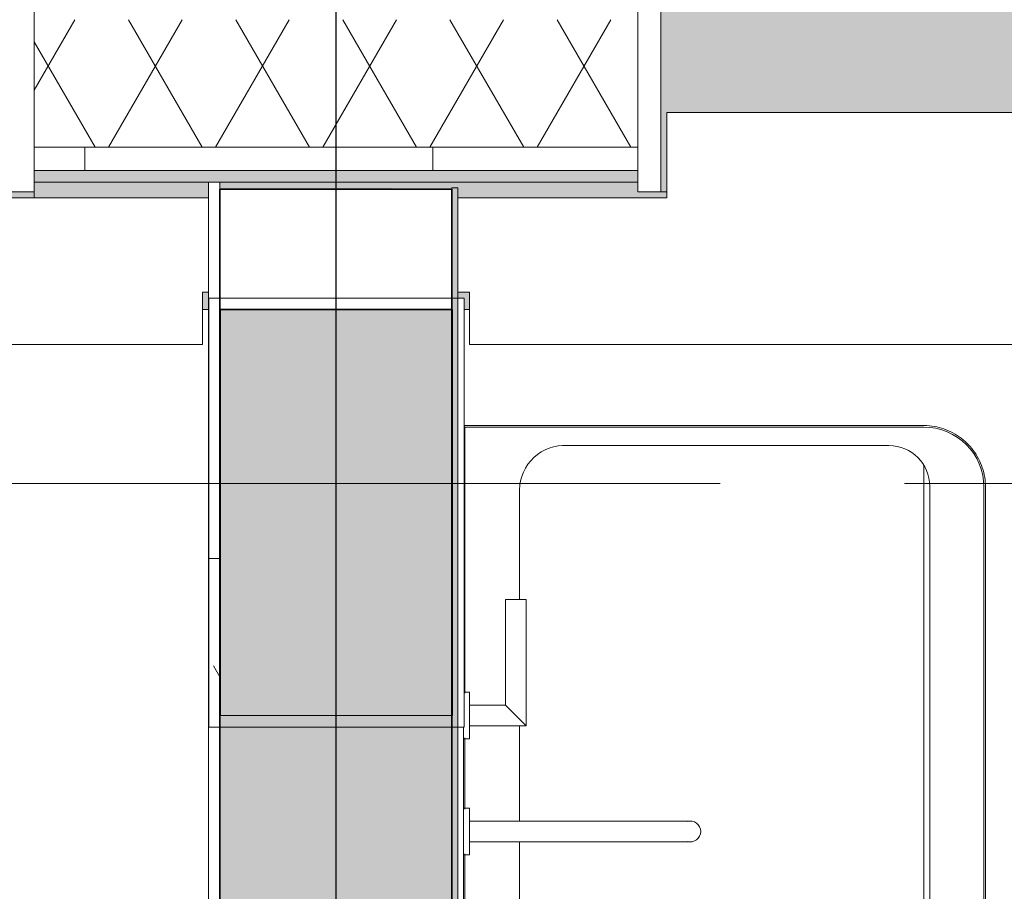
# Model space of a CAD drawing. Extents: x 2820 to 91013, y 1478 to 38178.
# Tile 106 of 182: x 31744 to 32593, y 35477 to 36228. Entities that reach past the tile are written whole.
import ezdxf

# ---------------------------------------------------------------- set-up
doc = ezdxf.new("R2010")
doc.units = 0
doc.header["$LTSCALE"] = 50
doc.header["$PDSIZE"] = -5
doc.linetypes.add('Onderlegger 2e verdieping$0$stramien', pattern=[22.225, 12.7, -3.175, 3.175, -3.175])
doc.layers.get('0').update_dxf_attribs({"linetype": 'CONTINUOUS'})
doc.layers.get('DEFPOINTS').update_dxf_attribs({"linetype": 'CONTINUOUS'})
doc.layers.add('AS-M38--_F123--_Wandlengte', color=1, linetype='CONTINUOUS')
for name, color, linetype, lineweight in [('Onderlegger 2e verdieping$0$A-GENM', 8, 'CONTINUOUS', 18), ('Onderlegger 2e verdieping$0$A-GLAZ', 8, 'CONTINUOUS', 25), ('Onderlegger 2e verdieping$0$A-WALL', 8, 'CONTINUOUS', 25), ('Onderlegger 2e verdieping$0$A-WALL-PATT', 8, 'CONTINUOUS', 50), ('Onderlegger 2e verdieping$0$I-WALL', 8, 'CONTINUOUS', 25), ('Onderlegger 2e verdieping$0$P-SANR-FIXT', 8, 'CONTINUOUS', 18), ('Onderlegger 2e verdieping$0$S-COLS', 8, 'CONTINUOUS', 18), ('Onderlegger 2e verdieping$0$S-GRID', 8, 'CONTINUOUS', 18)]:
    doc.layers.add(name, color=color, linetype=linetype, lineweight=lineweight)
doc.styles.get("Standard").update_dxf_attribs({"font": 'isocp.shx'})
doc.dimstyles.new('CWall_F2_Wandlengte', dxfattribs={"dimscale": 50, "dimtxt": 2.5, "dimasz": 2, "dimexe": 1, "dimexo": 1, "dimgap": 0.5, "dimtad": 1, "dimdec": 0, "dimdsep": 46, "dimtxsty": 'Standard', "dimcen": 2.5, "dimclrt": 2, "dimadec": 0, "dimazin": 0, "dimtfac": 1, "dimtdec": 0, "dimtix": 1, "dimtmove": 2, "dimatfit": 0, "dimfxl": 0, "dimtolj": 1, "dimtzin": 0, "dimarcsym": 0})
pattern_1 = [(0, (0, 0), (406.4, 101.6), [33.528, -271.272, 33.528, -271.272, -1625.6]), (0, (0, 0), (406.4, 101.6), [-609.6, 33.528, -576.072, 33.528, -271.272, -711.2]), (0, (0, 0), (406.4, 101.6), [-1524, 33.528, -169.672, 33.528, -474.472]), (120, (152.4, 50.8), (-291.18818, 301.15272), [33.528, -271.272, 33.528, -271.272, -1625.6]), (120, (152.4, 50.8), (-291.18818, 301.15272), [-609.6, 33.528, -576.072, 33.528, -271.272, -711.2]), (120, (152.4, 50.8), (-291.18818, 301.15272), [-1524, 33.528, -169.672, 33.528, -474.472]), (240, (203.2, 254), (-115.21182, -402.75272), [33.528, -271.272, 33.528, -271.272, -1625.6]), (240, (203.2, 254), (-115.21182, -402.75272), [-609.6, 33.528, -576.072, 33.528, -271.272, -711.2]), (240, (203.2, 254), (-115.21182, -402.75272), [-1524, 33.528, -169.672, 33.528, -474.472])]

# ---------------------------------------------------------------- blocks, each defined once
blk = doc.blocks.new('Onderlegger 2e verdieping$0$42_KA leemstuc betonkolomafwerking - Type-V99-Plotview 2e Verdieping - schaal 1 op 100')
at = {"layer": 'Onderlegger 2e verdieping$0$A-GENM'}
h = blk.add_hatch(dxfattribs=at)
h.set_pattern_fill('FP_152', color=256, style=0, pattern_type=2)
h.set_pattern_definition([(0, (-32184.1, -35895.2), (406.4, 101.6), [33.528, -271.272, 33.528, -1896.872]), (0, (-32184.1, -35895.2), (406.4, 101.6), [-338.328, -271.272, 33.528, -576.072, -1016]), (0, (-32184.1, -35895.2), (406.4, 101.6), [-1219.2, 33.528, -271.272, 33.528, -677.672]), (0, (-32184.1, -35895.2), (406.4, 101.6), [-1557.528, -169.672, 33.528, -474.472]), (120, (-32031.7, -35844.4), (-291.18818, 301.15272), [33.528, -271.272, 33.528, -1896.872]), (120, (-32031.7, -35844.4), (-291.18818, 301.15272), [-338.328, -271.272, 33.528, -576.072, -1016]), (120, (-32031.7, -35844.4), (-291.18818, 301.15272), [-1219.2, 33.528, -271.272, 33.528, -677.672]), (120, (-32031.7, -35844.4), (-291.18818, 301.15272), [-1557.528, -169.672, 33.528, -474.472]), (240, (-31980.9, -35641.2), (-115.21182, -402.75272), [33.528, -271.272, 33.528, -1896.872]), (240, (-31980.9, -35641.2), (-115.21182, -402.75272), [-338.328, -271.272, 33.528, -576.072, -1016]), (240, (-31980.9, -35641.2), (-115.21182, -402.75272), [-1219.2, 33.528, -271.272, 33.528, -677.672]), (240, (-31980.9, -35641.2), (-115.21182, -402.75272), [-1557.528, -169.672, 33.528, -474.472])])
h.paths.add_polyline_path([(-57, -277), (-57, 93), (-277, 93), (-277, -277), (-240.38, -277)], flags=0)
h.paths.add_polyline_path([(-267, -267), (-267, 83), (-67, 83), (-67, -267), (-240.38, -267)], flags=0)
for p, q in [((-57, 93), (-277, 93)), ((-277, 93), (-277, -277)), ((-57, -277), (-57, 93)), ((-267, 83), (-67, 83)), ((-267, -267), (-267, 83)), ((-67, 83), (-67, -267)), ((-67, -267), (-267, -267)), ((-277, -277), (-57, -277))]:
    blk.add_line(p, q, dxfattribs=at)
blk = doc.blocks.new('Onderlegger 2e verdieping$0$74_ka_Alape dubbele wastafel toiletgroepen - Type 1-5083492-Plotview 2e Verdieping - schaal 1 op 100')
at = {"layer": 'Onderlegger 2e verdieping$0$P-SANR-FIXT'}
for p, q in [((21.87, 499.88), (-571.87, 499.88)), ((-571.87, 498.58), (21.87, 498.58)), ((-572.5, 451.9), (22.5, 451.9)), ((-625, 446.75), (-625, 50.5)), ((-623.7, 51.18), (-623.7, 446.75)), ((40.71, 446.75), (-590.71, 446.75)), ((-607.81, 139.23), (-607.81, 416.6)), ((-284, 205), (-284, 55)), ((-266, 55), (-266, 205)), ((-366, 104), (-475, 104)), ((-475, 86), (-475, 104)), ((-366, 55), (-366, 104)), ((-475, 98.33), (-569.67, 98.33)), ((-283.69, 98.33), (-366, 98.33)), ((19.67, 98.33), (-266.31, 98.33)), ((-475, 86), (-384, 86)), ((-384, 86), (-384, 55)), ((-394.32, 51.18), (-623.7, 51.18)), ((-395, 55), (-395, 50.5)), ((-394.32, 55), (-395, 55)), ((-395, 55), (-355, 55)), ((-355, 55), (-355.68, 55)), ((-294.32, 51.18), (-355.68, 51.18)), ((-355, 50), (-355, 55)), ((-295, 55), (-295, 50)), ((-294.32, 55), (-295, 55)), ((-295, 55), (-255, 55)), ((-255, 55), (-255.68, 55)), ((73.7, 51.18), (-255.68, 51.18)), ((-255, 50), (-255, 55)), ((-355, 50), (-365, 50)), ((-365, 49.88), (75, 49.88)), ((-355.68, 50), (-355, 50)), ((-255, 50), (-295, 50)), ((-295, 50), (-294.32, 50)), ((-255.68, 50), (-255, 50))]:
    blk.add_line(p, q, dxfattribs=at)
at = {"layer": 'Onderlegger 2e verdieping$0$P-SANR-FIXT', "flags": 128}
for points in [[(-571.87, 499.88), (-573.99, 499.84), (-576.12, 499.71), (-578.23, 499.5), (-580.33, 499.2), (-582.43, 498.82), (-584.5, 498.36), (-586.55, 497.81), (-588.58, 497.18), (-590.59, 496.47), (-592.56, 495.69), (-594.5, 494.82), (-596.4, 493.88), (-598.27, 492.86), (-600.09, 491.76), (-601.87, 490.6), (-603.6, 489.37), (-605.28, 488.06), (-606.9, 486.69), (-608.47, 485.26), (-609.98, 483.77), (-611.43, 482.21), (-612.82, 480.6), (-614.14, 478.94), (-615.39, 477.22), (-616.58, 475.46), (-617.69, 473.65), (-618.73, 471.79), (-619.69, 469.9), (-620.58, 467.97), (-621.39, 466), (-622.12, 464.01), (-622.77, 461.98), (-623.34, 459.94), (-623.82, 457.87), (-624.23, 455.78), (-624.55, 453.68), (-624.78, 451.57), (-624.93, 449.45), (-625, 447.32), (-625, 446.75)], [(-284, 245.39), (-284, 245.36), (-284, 245.26), (-284, 245.1), (-284, 244.87), (-284, 244.59), (-284, 244.23), (-284, 243.82), (-284, 243.34), (-284, 242.8), (-284, 242.2), (-284, 241.54), (-284, 240.83), (-284, 240.05), (-284, 239.22), (-284, 238.34), (-284, 237.4), (-284, 236.41), (-284, 235.37), (-284, 234.28), (-284, 233.14), (-284, 231.96), (-284, 230.73), (-284, 229.47), (-284, 228.16), (-284, 226.82), (-284, 225.45), (-284, 224.04), (-284, 222.6), (-284, 221.13), (-284, 219.64), (-284, 218.12), (-284, 216.58), (-284, 215.02), (-284, 213.45), (-284, 211.87), (-284, 210.27), (-284, 208.66), (-284, 207.05), (-284, 205.44), (-284, 205)], [(-266, 205), (-266, 206.62), (-266, 208.23), (-266, 209.84), (-266, 211.43), (-266, 213.02), (-266, 214.6), (-266, 216.16), (-266, 217.71), (-266, 219.23), (-266, 220.73), (-266, 222.2), (-266, 223.65), (-266, 225.07), (-266, 226.45), (-266, 227.81), (-266, 229.12), (-266, 230.4), (-266, 231.63), (-266, 232.83), (-266, 233.97), (-266, 235.08), (-266, 236.13), (-266, 237.13), (-266, 238.09), (-266, 238.99), (-266, 239.83), (-266, 240.62), (-266, 241.36), (-266, 242.03), (-266, 242.65), (-266, 243.2), (-266, 243.69), (-266, 244.13), (-266, 244.5), (-266, 244.8), (-266, 245.05), (-266, 245.22), (-266, 245.34), (-266, 245.39), (-266, 245.39)]]:
    blk.add_lwpolyline(points, dxfattribs=at)
at = {"layer": 'Onderlegger 2e verdieping$0$P-SANR-FIXT'}
for centre, radius, start, end in [((-571.87, 446.75), 51.83, 90, 180), ((-572.5, 416.6), 35.31, 90, 180), ((-572.5, 416.6), 35.31, 129.17046, 135.49653), ((-572.5, 416.6), 35.31, 144.41002, 150.33132), ((-275, 245.39), 9, 90, 195), ((-275, 245.39), 9, 345, 90), ((-569.3, 136.9), 38.58, 176.5458, 269.4542)]:
    blk.add_arc(centre, radius, start, end, dxfattribs=at)
blk.add_open_spline([(-366, 104), (-366, 104), (-366.16, 103.85), (-366.66, 103.34), (-367.18, 102.82), (-367.73, 102.27), (-368.23, 101.77), (-368.77, 101.24), (-369.51, 100.49), (-370.32, 99.67), (-371.02, 98.99), (-371.55, 98.45), (-372.1, 97.89), (-372.67, 97.33), (-373.24, 96.76), (-373.82, 96.18), (-374.41, 95.59), (-375, 95), (-375.59, 94.41), (-376.18, 93.82), (-376.76, 93.24), (-377.33, 92.67), (-377.9, 92.11), (-378.45, 91.55), (-378.98, 91.01), (-379.5, 90.5), (-380, 90), (-380.64, 89.36), (-381.23, 88.76), (-381.77, 88.23), (-382.27, 87.73), (-382.82, 87.18), (-383.34, 86.66), (-383.84, 86.15), (-384, 86), (-384, 86)], degree=3, knots=[0, 0, 0, 0, 0.083333, 0.125, 0.166667, 0.208333, 0.229167, 0.25, 0.291667, 0.333333, 0.354167, 0.375, 0.395833, 0.416667, 0.4375, 0.458333, 0.479167, 0.5, 0.520833, 0.541667, 0.5625, 0.583333, 0.604167, 0.625, 0.645833, 0.666667, 0.6875, 0.708333, 0.75, 0.770833, 0.791667, 0.833333, 0.875, 0.916667, 1, 1, 1, 1], dxfattribs=at)
blk.add_open_spline([(-624.25, 50.63), (-624.09, 50.79), (-623.9, 50.97), (-623.7, 51.18)], degree=3, dxfattribs=at)
blk = doc.blocks.new('Onderlegger 2e verdieping$0$31_KA_Houten kozijn metselwerkgevel met draaiend deel verdieping - 31_KA_Houten kozijn metselwerkgevel met draaiend deel verdieping-V166-Plotview 2e Verdieping - schaal 1 op 100')
at = {"layer": 'Onderlegger 2e verdieping$0$A-GLAZ'}
blk.add_hatch(color=256, dxfattribs=at).paths.add_polyline_path([(-631.5, -328.5), (-631.5, -255), (631.51, -255), (631.51, -328.5), (656.5, -328.5), (656.5, -323.5), (636.5, -323.5), (636.5, -150), (607, -150), (607, -166), (143, -166), (143, -150), (-636.5, -150), (-636.5, -323.5), (-656.5, -323.5), (-656.5, -328.5), (-636.5, -328.5)], flags=0)
at = {"layer": 'Onderlegger 2e verdieping$0$A-GLAZ', "lineweight": 18}
for p, q in [((656.5, -150), (656.5, -323.5)), ((656.5, -323.5), (636.5, -323.5)), ((656.5, -323.5), (656.5, -328.5))]:
    blk.add_line(p, q, dxfattribs=at)
blk = doc.blocks.new('Onderlegger 2e verdieping$0$31_KA_Houten kozijn metselwerkgevel toiletgroep verdieping - 31_KA_Houten kozijn metselwerkgevel toiletgroep verdieping-V203-Plotview 2e Verdieping - schaal 1 op 100')
at = {"layer": 'Onderlegger 2e verdieping$0$A-GLAZ', "lineweight": 18}
h = blk.add_hatch(dxfattribs=at)
h.set_pattern_fill('FP_315', color=256, style=0, pattern_type=2)
h.set_pattern_definition([(45, (-32933.26, -36403.2), (-212.132, 212.132), [])])
h.paths.add_polyline_path([(-636.5, -323.5), (-636.5, -150), (-656.5, -150), (-656.5, -323.5)], flags=0)
h.paths.add_polyline_path([(656.5, -323.5), (656.5, -150), (636.5, -150), (636.5, -323.5)], flags=0)
at = {"layer": 'Onderlegger 2e verdieping$0$A-GLAZ'}
blk.add_hatch(color=256, dxfattribs=at).paths.add_polyline_path([(-631.5, -323.5), (-631.5, -255), (631.5, -255), (631.5, -323.5), (636.5, -323.5), (636.5, -150), (-636.5, -150), (-636.5, -323.5)], flags=0)
at = {"layer": 'Onderlegger 2e verdieping$0$A-GLAZ', "lineweight": 18}
for p, q in [((-656.5, -323.5), (-656.5, -150)), ((-636.5, -150), (-636.5, -323.5)), ((-636.5, -323.5), (-656.5, -323.5)), ((-631.5, -323.5), (-636.5, -323.5))]:
    blk.add_line(p, q, dxfattribs=at)
blk = doc.blocks.new('Onderlegger 2e verdieping$0$vensterbank tweede verdieping - vensterbank tweede verdieping-11898810-Plotview 2e Verdieping - schaal 1 op 100')
at = {"layer": 'Onderlegger 2e verdieping$0$A-GLAZ', "lineweight": 18}
for p, q in [((33564.76, 36148.2), (32301.76, 36148.2)), ((32301.76, 36148.2), (32301.76, 36074.71)), ((31906.6, 36074.71), (31731.43, 36074.71)), ((32301.76, 36074.71), (32121.6, 36074.71)), ((31901.43, 35948.2), (31901.43, 35993.2)), ((31901.43, 35993.2), (31906.6, 35993.2)), ((32121.6, 35993.2), (32131.6, 35993.2)), ((32131.6, 35993.2), (32131.6, 35948.2)), ((30298.27, 35948.2), (31901.43, 35948.2)), ((32131.6, 35948.2), (33734.77, 35948.2))]:
    blk.add_line(p, q, dxfattribs=at)
blk = doc.blocks.new('Onderlegger 2e verdieping$0$28_KU_vloerrand 250x670 verdieping - 31090mm-1052746-Plotview 2e Verdieping - schaal 1 op 100')
at = {"layer": 'Onderlegger 2e verdieping$0$S-COLS'}
h = blk.add_hatch(color=256, dxfattribs=at)
h.paths.add_polyline_path([(160, -15526.66), (153.5, -15526.66), (153.5, -15445), (140, -15445), (140, -15535), (0, -15535), (0, -15542.01), (160, -15542.01)], flags=0)
h.paths.add_polyline_path([(160, 15525), (160, 15545), (140, 15545), (140, 15264.82), (153.5, 15264.82), (153.5, 15524.92), (160, 15524.92)], flags=0)
h.paths.add_polyline_path([(153.5, 10140), (153.5, 10285.16), (140, 10285.16), (140, 9764.83), (153.5, 9764.83), (153.5, 9964.48)], flags=0)
h.paths.add_polyline_path([(153.5, 11598.16), (153.5, 12118.49), (140, 12118.49), (140, 11598.16), (148.5, 11598.16)], flags=0)
h.paths.add_polyline_path([(153.5, 13951.82), (140, 13951.82), (140, 13431.49), (153.5, 13431.49), (153.5, 13939.68)], flags=0)
h.paths.add_polyline_path([(153.5, 8129.77), (153.5, 8451.83), (140, 8451.83), (140, 7931.5), (153.5, 7931.5), (153.5, 8076.51)], flags=0)
h.paths.add_polyline_path([(153.5, 4640), (153.5, 4785.17), (140, 4785.17), (140, 4264.84), (153.5, 4264.84), (153.5, 4460.36)], flags=0)
h.paths.add_polyline_path([(153.5, 6098.17), (153.5, 6618.5), (140, 6618.5), (140, 6098.17), (148.5, 6098.17)], flags=0)
h.paths.add_polyline_path([(153.5, 2806.67), (153.5, 2951.84), (140, 2951.84), (140, 2791.67), (153.5, 2791.67)], flags=0)
h.paths.add_polyline_path([(153.5, 790.94), (153.5, 1143.49), (148.5, 1143.49), (148.5, 1118.51), (140, 1118.51), (140, 598.17), (148.5, 598.17), (148.5, 573.16), (153.5, 573.16), (153.5, 743.18)], flags=0)
h.paths.add_polyline_path([(153.5, -860), (153.5, -689.84), (148.5, -689.84), (148.5, -714.83), (140, -714.83), (140, -1235.16), (148.5, -1235.16), (148.5, -1260.17), (153.5, -1260.17), (153.5, -1043.76)], flags=0)
h.paths.add_polyline_path([(153.5, 2406.49), (153.5, 2576.67), (146, 2576.67), (146, 2581.67), (153.5, 2581.67), (153.5, 2591.67), (140, 2591.67), (140, 2431.51), (148.5, 2431.51), (148.5, 2406.49)], flags=0)
h.paths.add_polyline_path([(153.5, -10026.66), (153.5, -9881.51), (140, -9881.51), (140, -10094.5), (153.5, -10094.5)], flags=0)
h.paths.add_polyline_path([(153.5, -3088.5), (153.5, -2523.18), (148.5, -2523.18), (148.5, -2548.16), (140, -2548.16), (140, -3068.5), (148.5, -3068.5), (148.5, -3093.51), (153.5, -3093.51)], flags=0)
h.paths.add_polyline_path([(153.5, -10189.5), (140, -10189.5), (140, -10401.84), (153.5, -10401.84), (153.5, -10217.3)], flags=0)
h.paths.add_polyline_path([(153.5, -8568.51), (153.5, -8355.5), (140, -8355.5), (140, -8568.51), (148.5, -8568.51)], flags=0)
h.paths.add_polyline_path([(153.5, -4921.83), (153.5, -4356.51), (148.5, -4356.51), (148.5, -4381.5), (140, -4381.5), (140, -4901.83), (148.5, -4901.83), (148.5, -4926.84), (153.5, -4926.84)], flags=0)
h.paths.add_polyline_path([(153.5, -11714.84), (140, -11714.84), (140, -12235.17), (153.5, -12235.17), (153.5, -11746.22)], flags=0)
h.paths.add_polyline_path([(153.5, -8260.5), (153.5, -8048.18), (140, -8048.18), (140, -8260.5)], flags=0)
h.paths.add_polyline_path([(153.5, -6189.84), (148.5, -6189.84), (148.5, -6214.83), (140, -6214.83), (140, -6575), (146, -6575), (145, -6370), (153.5, -6370), (153.5, -6194.26)], flags=0)
h.paths.add_polyline_path([(153.5, -6585), (140, -6585), (140, -6735.18), (153.5, -6735.18), (153.5, -6590.16)], flags=0)
h.paths.add_polyline_path([(153.5, -15435), (153.5, -15381.5), (140, -15381.5), (140, -15435)], flags=0)
h.paths.add_polyline_path([(153.5, -13548.17), (140, -13548.17), (140, -14068.5), (153.5, -14068.5), (153.5, -13580.93)], flags=0)
h = blk.add_hatch(color=256, dxfattribs=at)
h.paths.add_polyline_path([(250, -15526.66), (160, -15526.66), (160, -15542.01), (250, -15542.01)], flags=0)
h.paths.add_polyline_path([(250, -13693.33), (235, -13693.33), (235, -13923.49), (250, -13923.49), (250, -13918.33), (240, -13918.33), (240, -13698.33), (250, -13698.33)], flags=0)
h.paths.add_polyline_path([(250, -12090.16), (250, -12085), (240, -12085), (240, -11865), (250, -11865), (250, -11860), (235, -11860), (235, -12090.16), (243.94, -12090.16)], flags=0)
h.paths.add_polyline_path([(250, -10251.67), (240, -10251.67), (240, -10189.5), (235, -10189.5), (235, -10256.82), (250, -10256.82)], flags=0)
h.paths.add_polyline_path([(250, -10026.66), (235, -10026.66), (235, -10094.5), (240, -10094.5), (240, -10031.67), (250, -10031.67)], flags=0)
h.paths.add_polyline_path([(250, -8418.33), (240, -8418.33), (240, -8355.5), (235, -8355.5), (235, -8423.49), (250, -8423.49)], flags=0)
h.paths.add_polyline_path([(250, -8198.33), (250, -8193.33), (235, -8193.33), (235, -8260.5), (240, -8260.5), (240, -8198.33), (243.94, -8198.33)], flags=0)
h.paths.add_polyline_path([(250, -6585), (235, -6585), (235, -6590.16), (250, -6590.16)], flags=0)
h.paths.add_polyline_path([(250, -6360), (235, -6360), (235, -6370), (240, -6370), (240, -6364.5), (250, -6364.5)], flags=0)
h.paths.add_polyline_path([(250, -4526.66), (235, -4526.66), (235, -4756.82), (250, -4756.82), (250, -4752), (240, -4751.17), (240, -4531.17), (250, -4531.17)], flags=0)
h.paths.add_polyline_path([(250, -2905), (240, -2905), (240, -2695), (250, -2695), (250, -2693.33), (235, -2693.33), (235, -2923.49), (250, -2923.49), (250, -2908)], flags=0)
h.paths.add_polyline_path([(250, -1085), (240, -1085), (240, -1075), (250, -1075), (250, -860), (235, -860), (235, -1090.16), (250, -1090.16)], flags=0)
h.paths.add_polyline_path([(250, 973.34), (235, 973.34), (235, 743.18), (250, 743.18), (250, 748.33), (240, 748.33), (240, 968.33), (250, 968.33)], flags=0)
h.paths.add_polyline_path([(250, 2792), (250, 2806.67), (235, 2806.67), (235, 2791.67), (250, 2791.67)], flags=0)
h.paths.add_polyline_path([(250, 2576.51), (250, 2576.67), (243.94, 2576.51)], flags=0)
h.paths.add_polyline_path([(250, 2581.67), (250, 2591.67), (235, 2591.67), (235, 2581.67), (243.94, 2581.67)], flags=0)
h.paths.add_polyline_path([(250, 4415), (240, 4415), (240, 4635), (250, 4635), (250, 4640), (235, 4640), (235, 4409.84), (250, 4409.84)], flags=0)
h.paths.add_polyline_path([(250, 6243.18), (250, 6248.33), (240, 6248.33), (240, 6468.33), (250, 6468.33), (250, 6473.34), (235, 6473.34), (235, 6243.18), (243.94, 6243.18)], flags=0)
h.paths.add_polyline_path([(250, 8301.67), (250, 8306.67), (235, 8306.67), (235, 8076.51), (250, 8076.51), (250, 8081.67), (240, 8081.67), (240, 8301.67), (243.94, 8301.67)], flags=0)
h.paths.add_polyline_path([(250, 9909.84), (250, 9915), (240, 9915), (240, 10135), (250, 10135), (250, 10140), (235, 10140), (235, 9909.84), (243.94, 9909.84)], flags=0)
h.paths.add_polyline_path([(250, 11968.33), (250, 11973.34), (235, 11973.34), (235, 11743.18), (250, 11743.18), (250, 11748.33), (240, 11748.33), (240, 11968.33), (243.94, 11968.33)], flags=0)
h.paths.add_polyline_path([(250, 13801.67), (250, 13806.67), (235, 13806.67), (235, 13576.51), (250, 13576.51), (250, 13581.67), (240, 13581.67), (240, 13801.67), (243.94, 13801.67)], flags=0)
h.paths.add_polyline_path([(250, 15545), (160, 15545), (160, 15524.92), (235, 15524.92), (235, 15409.84), (250, 15409.84), (250, 15425)], flags=0)
at = {"layer": 'Onderlegger 2e verdieping$0$S-COLS', "color": 0}
for p, q in [((250, -6364.5), (250, -6360)), ((250, -6590.16), (250, -6585))]:
    blk.add_line(p, q, dxfattribs=at)
blk = doc.blocks.new('Onderlegger 2e verdieping')
at = {"layer": 'Onderlegger 2e verdieping$0$A-WALL-PATT', "lineweight": 18}
h = blk.add_hatch(dxfattribs=at)
h.set_pattern_fill('FP_355', color=256, angle=-300, style=0, pattern_type=2)
h.set_pattern_definition([(240, (38696.6, 36188.2), (46.18203, -80.01037), []), (300, (38604.2, 36188.2), (92.38203, -0.01037), [])])
h.paths.add_polyline_path([(54326.6, 36118.2), (54436.6, 36118.2), (54436.6, 36228.2), (53756.42, 36228.2), (53756.42, 36118.2), (54265.99, 36118.2)], flags=0)
h.paths.add_polyline_path([(52443.42, 36118.2), (52443.42, 36228.2), (51923.09, 36228.2), (51923.09, 36118.2), (52431.28, 36118.2)], flags=0)
h.paths.add_polyline_path([(50290.79, 36118.2), (50610.09, 36118.2), (50610.09, 36228.2), (50089.76, 36228.2), (50089.76, 36118.2)], flags=0)
h.paths.add_polyline_path([(48761.86, 36118.2), (48776.76, 36118.2), (48776.76, 36228.2), (48256.42, 36228.2), (48256.42, 36118.2), (48456.08, 36118.2)], flags=0)
h.paths.add_polyline_path([(46943.42, 36118.2), (46943.42, 36228.2), (46423.09, 36228.2), (46423.09, 36118.2), (46927.16, 36118.2)], flags=0)
h.paths.add_polyline_path([(45110.09, 36118.2), (45110.09, 36228.2), (44589.76, 36228.2), (44589.76, 36118.2), (45092.45, 36118.2)], flags=0)
h.paths.add_polyline_path([(42756.43, 36118.2), (43276.76, 36118.2), (43276.76, 36228.2), (42756.43, 36228.2), (42756.43, 36195.07)], flags=0)
h.paths.add_polyline_path([(40923.1, 36118.2), (41443.43, 36118.2), (41443.43, 36228.2), (40923.1, 36228.2), (40923.1, 36195.07)], flags=0)
h.paths.add_polyline_path([(39089.76, 36118.2), (39610.1, 36118.2), (39610.1, 36228.2), (39089.76, 36228.2), (39089.76, 36195.07)], flags=0)
h.paths.add_polyline_path([(37776.76, 36118.2), (37776.76, 36228.2), (37256.43, 36228.2), (37256.43, 36118.2), (37753.62, 36118.2)], flags=0)
h.paths.add_polyline_path([(35943.43, 36118.2), (35943.43, 36228.2), (35423.09, 36228.2), (35423.09, 36118.2), (35918.91, 36118.2)], flags=0)
h.paths.add_polyline_path([(33778.42, 36118.2), (34110.09, 36118.2), (34110.09, 36228.2), (33589.76, 36228.2), (33589.76, 36118.2)], flags=0)
h.paths.add_polyline_path([(32276.76, 36118.2), (32276.76, 36228.2), (31756.42, 36228.2), (31756.42, 36118.2), (32249.5, 36118.2)], flags=0)
h.paths.add_polyline_path([(30109.01, 36118.2), (30443.42, 36118.2), (30443.42, 36228.2), (29923.09, 36228.2), (29923.09, 36118.2)], flags=0)
h.paths.add_polyline_path([(28274.3, 36118.2), (28610.09, 36118.2), (28610.09, 36228.2), (28089.76, 36228.2), (28089.76, 36118.2)], flags=0)
h.paths.add_polyline_path([(26256.43, 36118.2), (26776.76, 36118.2), (26776.76, 36228.2), (26256.43, 36228.2), (26256.43, 36195.07)], flags=0)
h.paths.add_polyline_path([(24910.67, 36118.2), (24943.43, 36118.2), (24943.43, 36228.2), (24423.1, 36228.2), (24423.1, 36118.2), (24604.88, 36118.2)], flags=0)
h.paths.add_polyline_path([(23110.1, 36118.2), (23110.1, 36228.2), (22956.6, 36228.2), (22956.6, 36118.2), (23075.96, 36118.2)], flags=0)
h = blk.add_hatch(dxfattribs=at)
h.set_pattern_fill('FP_356', color=256, style=0, pattern_type=2)
h.set_pattern_definition([(90, (0, 0), (-300, 2e-14), [])])
h.paths.add_polyline_path([(54306.6, 36098.2), (54326.6, 36098.2), (54326.6, 36118.2), (53756.42, 36118.2), (53756.42, 36098.2), (54265.99, 36098.2)], flags=0)
h.paths.add_polyline_path([(52443.42, 36098.2), (52443.42, 36118.2), (51923.09, 36118.2), (51923.09, 36098.2), (52431.28, 36098.2)], flags=0)
h.paths.add_polyline_path([(50610.09, 36098.2), (50610.09, 36118.2), (50089.76, 36118.2), (50089.76, 36098.2), (50596.57, 36098.2)], flags=0)
h.paths.add_polyline_path([(48761.86, 36098.2), (48776.76, 36098.2), (48776.76, 36118.2), (48256.42, 36118.2), (48256.42, 36098.2), (48456.08, 36098.2)], flags=0)
h.paths.add_polyline_path([(46927.16, 36098.2), (46943.42, 36098.2), (46943.42, 36118.2), (46423.09, 36118.2), (46423.09, 36098.2), (46621.37, 36098.2)], flags=0)
h.paths.add_polyline_path([(45110.09, 36098.2), (45110.09, 36118.2), (44589.76, 36118.2), (44589.76, 36098.2), (45092.45, 36098.2)], flags=0)
h.paths.add_polyline_path([(43276.76, 36098.2), (43276.76, 36118.2), (42756.43, 36118.2), (42756.43, 36098.2), (43257.74, 36098.2)], flags=0)
h.paths.add_polyline_path([(41423.03, 36098.2), (41443.43, 36098.2), (41443.43, 36118.2), (40923.1, 36118.2), (40923.1, 36098.2), (41117.25, 36098.2)], flags=0)
h.paths.add_polyline_path([(39610.1, 36098.2), (39610.1, 36118.2), (39089.76, 36118.2), (39089.76, 36098.2), (39588.33, 36098.2)], flags=0)
h.paths.add_polyline_path([(37753.62, 36098.2), (37776.76, 36098.2), (37776.76, 36118.2), (37256.43, 36118.2), (37256.43, 36098.2), (37447.83, 36098.2)], flags=0)
h.paths.add_polyline_path([(35423.09, 36098.2), (35943.43, 36098.2), (35943.43, 36118.2), (35423.09, 36118.2)], flags=0)
h.paths.add_polyline_path([(34110.09, 36098.2), (34110.09, 36118.2), (33589.76, 36118.2), (33589.76, 36098.2), (34084.2, 36098.2)], flags=0)
h.paths.add_polyline_path([(32276.76, 36098.2), (32276.76, 36118.2), (31756.42, 36118.2), (31756.42, 36098.2), (32249.5, 36098.2)], flags=0)
h.paths.add_polyline_path([(30443.42, 36098.2), (30443.42, 36118.2), (29923.09, 36118.2), (29923.09, 36098.2), (30414.79, 36098.2)], flags=0)
h.paths.add_polyline_path([(28610.09, 36098.2), (28610.09, 36118.2), (28089.76, 36118.2), (28089.76, 36098.2), (28580.08, 36098.2)], flags=0)
h.paths.add_polyline_path([(26439.59, 36098.2), (26776.76, 36098.2), (26776.76, 36118.2), (26256.43, 36118.2), (26256.43, 36098.2)], flags=0)
h.paths.add_polyline_path([(23075.96, 36098.2), (23110.1, 36098.2), (23110.1, 36118.2), (22956.6, 36118.2), (22956.6, 36098.2)], flags=0)
h.paths.add_polyline_path([(24604.88, 36098.2), (24943.43, 36098.2), (24943.43, 36118.2), (24423.1, 36118.2), (24423.1, 36098.2)], flags=0)
h = blk.add_hatch(dxfattribs=at)
h.set_pattern_fill('FP_60', color=256, style=0, pattern_type=2)
h.set_pattern_definition(pattern_1)
h.paths.add_polyline_path([(54296.6, 36088.2), (54306.6, 36088.2), (54306.6, 36098.2), (53756.42, 36098.2), (53756.42, 36088.2), (54265.99, 36088.2)], flags=0)
h.paths.add_polyline_path([(52443.42, 36088.2), (52443.42, 36098.2), (51923.09, 36098.2), (51923.09, 36088.2), (52431.28, 36088.2)], flags=0)
h.paths.add_polyline_path([(50290.79, 36088.2), (50610.09, 36088.2), (50610.09, 36098.2), (50089.76, 36098.2), (50089.76, 36088.2)], flags=0)
h.paths.add_polyline_path([(48761.86, 36088.2), (48776.76, 36088.2), (48776.76, 36098.2), (48256.42, 36098.2), (48256.42, 36088.2), (48456.08, 36088.2)], flags=0)
h.paths.add_polyline_path([(46621.37, 36088.2), (46943.42, 36088.2), (46943.42, 36098.2), (46423.09, 36098.2), (46423.09, 36088.2)], flags=0)
h.paths.add_polyline_path([(45092.45, 36088.2), (45110.09, 36088.2), (45110.09, 36098.2), (44589.76, 36098.2), (44589.76, 36088.2), (44786.66, 36088.2)], flags=0)
h.paths.add_polyline_path([(43257.74, 36088.2), (43276.76, 36088.2), (43276.76, 36098.2), (42756.43, 36098.2), (42756.43, 36088.2), (42951.96, 36088.2)], flags=0)
h.paths.add_polyline_path([(41443.43, 36088.2), (41443.43, 36098.2), (40923.1, 36098.2), (40923.1, 36088.2), (41423.03, 36088.2)], flags=0)
h.paths.add_polyline_path([(39610.1, 36088.2), (39610.1, 36098.2), (39089.76, 36098.2), (39089.76, 36088.2), (39588.33, 36088.2)], flags=0)
h.paths.add_polyline_path([(37776.76, 36088.2), (37776.76, 36098.2), (37256.43, 36098.2), (37256.43, 36088.2), (37753.62, 36088.2)], flags=0)
h.paths.add_polyline_path([(35918.91, 36088.2), (35943.43, 36088.2), (35943.43, 36098.2), (35423.09, 36098.2), (35423.09, 36088.2), (35613.13, 36088.2)], flags=0)
h.paths.add_polyline_path([(34084.2, 36088.2), (34110.09, 36088.2), (34110.09, 36098.2), (33589.76, 36098.2), (33589.76, 36088.2), (33778.42, 36088.2)], flags=0)
h.paths.add_polyline_path([(31943.71, 36088.2), (32276.76, 36088.2), (32276.76, 36098.2), (31756.42, 36098.2), (31756.42, 36088.2)], flags=0)
h.paths.add_polyline_path([(30443.42, 36088.2), (30443.42, 36098.2), (29923.09, 36098.2), (29923.09, 36088.2), (30414.79, 36088.2)], flags=0)
h.paths.add_polyline_path([(28089.76, 36088.2), (28610.09, 36088.2), (28610.09, 36098.2), (28089.76, 36098.2)], flags=0)
h.paths.add_polyline_path([(26776.76, 36088.2), (26776.76, 36098.2), (26256.43, 36098.2), (26256.43, 36088.2), (26745.38, 36088.2)], flags=0)
h.paths.add_polyline_path([(24910.67, 36088.2), (24943.43, 36088.2), (24943.43, 36098.2), (24423.1, 36098.2), (24423.1, 36088.2), (24604.88, 36088.2)], flags=0)
h.paths.add_polyline_path([(23075.96, 36088.2), (23110.1, 36088.2), (23110.1, 36098.2), (22956.6, 36098.2), (22956.6, 36088.2)], flags=0)
h = blk.add_hatch(dxfattribs=at)
h.set_pattern_fill('FP_60', color=256, style=0, pattern_type=2)
h.set_pattern_definition(pattern_1)
h.paths.add_polyline_path([(31906.6, 30615.2), (31916.6, 30615.2), (31916.6, 36088.2), (31906.6, 36088.2), (31906.6, 30924.86)], flags=0)
at = {"layer": 'Onderlegger 2e verdieping$0$A-WALL-PATT', "lineweight": 25}
for points in [[(32116.6, 32508.2), (32121.6, 32508.2), (32121.6, 36083.2), (32116.6, 36083.2), (32116.6, 33032.95)], [(32116.6, 30595.2), (32116.6, 35678.2), (31916.6, 35678.2), (31916.6, 30595.2), (31943.71, 30595.2)]]:
    blk.add_hatch(color=256, dxfattribs=at).paths.add_polyline_path(points, flags=0)
at = {"layer": 'Onderlegger 2e verdieping$0$S-COLS', "lineweight": 5}
blk.add_hatch(color=256, dxfattribs=at).paths.add_polyline_path([(32116.6, 35678.2), (32116.6, 35978.2), (31916.6, 35978.2), (31916.6, 35678.2), (31943.71, 35678.2)], flags=0)
at = {"layer": 'Onderlegger 2e verdieping$0$A-WALL', "lineweight": 35}
for p, q in [((31916.6, 35678.2), (31916.6, 30595.2)), ((32116.6, 30595.2), (32116.6, 35678.2))]:
    blk.add_line(p, q, dxfattribs=at)
at = {"layer": 'Onderlegger 2e verdieping$0$I-WALL', "lineweight": 18}
for p, q in [((32276.76, 36118.2), (31756.42, 36118.2)), ((32276.76, 36098.2), (31756.42, 36098.2)), ((31756.42, 36088.2), (32276.76, 36088.2)), ((31906.6, 36088.2), (31906.6, 30615.2)), ((31916.6, 30595.2), (31916.6, 36088.2)), ((32116.6, 36083.2), (32116.6, 32508.2)), ((32121.6, 36083.2), (32116.6, 36083.2)), ((32121.6, 32508.2), (32121.6, 36083.2))]:
    blk.add_line(p, q, dxfattribs=at)
at = {"layer": 'Onderlegger 2e verdieping$0$I-WALL', "lineweight": 35}
for p, q in [((32116.6, 36082.2), (31916.6, 36082.2)), ((31916.6, 36082.2), (31916.6, 35978.2)), ((32116.6, 35978.2), (32116.6, 36082.2)), ((31916.6, 35978.2), (32116.6, 35978.2))]:
    blk.add_line(p, q, dxfattribs=at)
at = {"layer": 'Onderlegger 2e verdieping$0$S-COLS', "lineweight": 35}
for p, q in [((32116.6, 35978.2), (31916.6, 35978.2)), ((31916.6, 35978.2), (31916.6, 35678.2)), ((32116.6, 35678.2), (32116.6, 35978.2))]:
    blk.add_line(p, q, dxfattribs=at)
at = {"layer": 'Onderlegger 2e verdieping$0$S-GRID', "linetype": 'Onderlegger 2e verdieping$0$stramien'}
for p, q in [((32016.6, 37178.2), (32016.6, 16803.03)), ((2820.36, 35828.2), (55386.6, 35828.2))]:
    blk.add_line(p, q, dxfattribs=at)
at = {"lineweight": 18, "rotation": 270.0000000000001}
blk.add_blockref('Onderlegger 2e verdieping$0$28_KU_vloerrand 250x670 verdieping - 31090mm-1052746-Plotview 2e Verdieping - schaal 1 op 100', (38491.6, 36228.2), dxfattribs=at)
at = {"layer": 'Onderlegger 2e verdieping$0$A-GENM'}
blk.add_blockref('Onderlegger 2e verdieping$0$42_KA leemstuc betonkolomafwerking - Type-V99-Plotview 2e Verdieping - schaal 1 op 100', (32184.1, 35895.2), dxfattribs=at)
at = {"layer": 'Onderlegger 2e verdieping$0$A-GLAZ'}
for name, p in [('Onderlegger 2e verdieping$0$31_KA_Houten kozijn metselwerkgevel met draaiend deel verdieping - 31_KA_Houten kozijn metselwerkgevel met draaiend deel verdieping-V166-Plotview 2e Verdieping - schaal 1 op 100', (31099.92, 36403.2)), ('Onderlegger 2e verdieping$0$31_KA_Houten kozijn metselwerkgevel toiletgroep verdieping - 31_KA_Houten kozijn metselwerkgevel toiletgroep verdieping-V203-Plotview 2e Verdieping - schaal 1 op 100', (32933.26, 36403.2)), ('Onderlegger 2e verdieping$0$vensterbank tweede verdieping - vensterbank tweede verdieping-11898810-Plotview 2e Verdieping - schaal 1 op 100', (0, 0))]:
    blk.add_blockref(name, p, dxfattribs=at)
at = {"layer": 'Onderlegger 2e verdieping$0$P-SANR-FIXT', "rotation": 269.9999999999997}
blk.add_blockref('Onderlegger 2e verdieping$0$74_ka_Alape dubbele wastafel toiletgroepen - Type 1-5083492-Plotview 2e Verdieping - schaal 1 op 100', (32076.6, 35253.2), dxfattribs=at)
blk = doc.blocks.new('*D121')
at = {"layer": 'AS-M38--_F123--_Wandlengte', "color": 0, "lineweight": -2}
for p, q in [((32016.6, 37128.2), (32016.6, 35011.45)), ((30183.26, 35568.2), (30183.26, 35011.45)), ((31916.6, 35061.45), (30283.26, 35061.45))]:
    blk.add_line(p, q, dxfattribs=at)
at = {"layer": 'AS-M38--_F123--_Wandlengte', "color": 0}
for points in [[(30283.26, 35078.12), (30283.26, 35044.78), (30183.26, 35061.45)], [(31916.6, 35078.12), (31916.6, 35044.78), (32016.6, 35061.45)]]:
    blk.add_solid(points, dxfattribs=at)
at = {"layer": 'DEFPOINTS', "color": 0}
for p in [(32016.6, 37178.2), (30183.26, 35618.2), (30183.26, 35061.45)]:
    blk.add_point(p, dxfattribs=at)
at = {"layer": 'AS-M38--_F123--_Wandlengte', "color": 2, "insert": (31099.93, 35148.95), "char_height": 125, "attachment_point": 5}
blk.add_mtext('\\A1;1833', dxfattribs=at)

msp = doc.modelspace()

# ---------------------------------------------------------------- block references
msp.add_blockref('Onderlegger 2e verdieping', (0, 0))

# ---------------------------------------------------------------- dimensions: what is measured, and where the dimension line sits
at = {"layer": 'AS-M38--_F123--_Wandlengte'}
dim = msp.add_linear_dim(base=(30183.26, 35061.45), p1=(32016.6, 37178.2), p2=(30183.26, 35618.2), dimstyle='CWall_F2_Wandlengte', dxfattribs=at)
dim.commit()
dim.dimension.update_dxf_attribs({"geometry": '*D121', "text_midpoint": (31099.93, 35148.95)})

doc.saveas('drawing.dxf')
